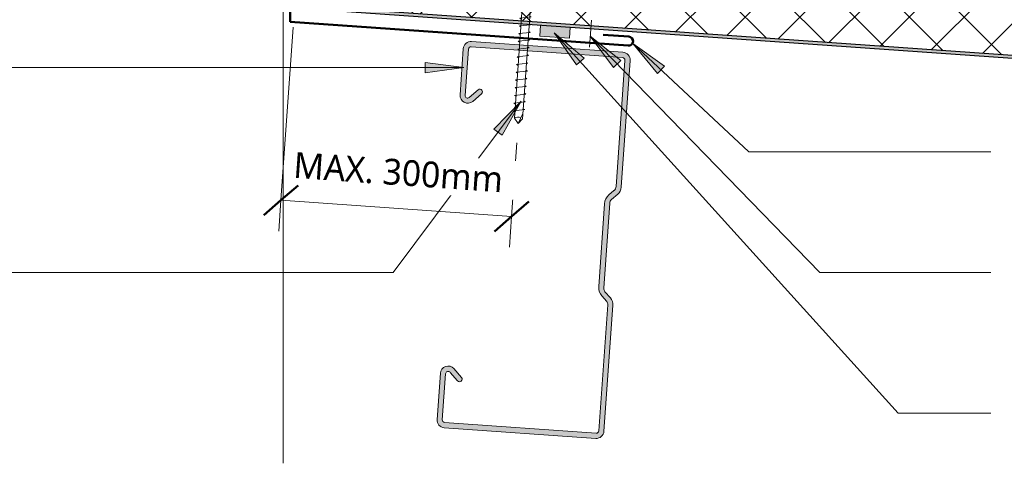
# Model space of a CAD drawing. Header units: millimetres. Extents: x -437 to 912, y -23 to 701.
# Tile 2 of 5: x -55 to 326, y -23 to 149. Entities that reach past the tile are written whole.
import ezdxf

# ---------------------------------------------------------------- set-up
doc = ezdxf.new("R2010")
doc.units = ezdxf.units.MM
for name, color, linetype, lineweight in [('A-ANNO-DIMS', 211, 'Continuous', 9), ('A-ANNO-DIMS-5', 211, 'Continuous', 9), ('A-DETL', 90, 'Continuous', 13), ('A-DETL-GENF', 92, 'Continuous', 13), ('A-DETL-THIN', 151, 'Continuous', 13), ('G-ANNO-TEXT', 231, 'Continuous', 9)]:
    doc.layers.add(name, color=color, linetype=linetype, lineweight=lineweight)
doc.styles.add('Yu Gothic_1', font='Yu Gothic.ttf', dxfattribs={"height": 10})
doc.dimstyles.new('Diagonal_1', dxfattribs={"dimscale": 304.8, "dimtxt": 11.609035, "dimasz": 0.04101, "dimexe": 0.03937, "dimexo": 0.024606, "dimgap": 0.024606, "dimtad": 1, "dimdec": 0, "dimzin": 0, "dimdsep": 46, "dimtxsty": 'Yu Gothic_1', "dimblk1": 'OBLIQUE', "dimblk2": 'OBLIQUE', "dimsah": 1, "dimcen": 0.09, "dimazin": 0, "dimtfac": 1, "dimtdec": 4, "dimtix": 1, "dimtmove": 0, "dimatfit": 3, "dimfxl": 1, "dimtvp": 1, "dimtfill": 1, "dimtolj": 1, "dimtzin": 0, "dimarcsym": 2})

# ---------------------------------------------------------------- blocks, each defined once
blk = doc.blocks.new('Metalcraft MSS Purlin-150x65 - Metalcraft MSS Purlin-150x65-2640966-07  BARGE_PARAPET DETAIL3')
at = {"layer": 'A-DETL-GENF'}
blk.add_hatch(color=256, dxfattribs=at).paths.add_polyline_path([(3, 0), (2.22, -0.1), (1.5, -0.4), (0.88, -0.88), (0.4, -1.5), (0.1, -2.22), (0, -3), (0, -51.87), (0.14, -52.9), (0.53, -53.86), (1.17, -54.69), (3.41, -56.93), (3.72, -57.34), (3.92, -57.82), (3.99, -58.34), (3.99, -91.34), (3.92, -91.85), (3.72, -92.33), (3.41, -92.75), (1.17, -94.98), (0.53, -95.81), (0.14, -96.77), (0, -97.81), (0, -147), (0.1, -147.78), (0.4, -148.5), (0.88, -149.12), (1.5, -149.6), (2.22, -149.9), (3, -150), (61.85, -150), (62.62, -149.9), (63.35, -149.6), (63.97, -149.12), (64.45, -148.5), (64.75, -147.78), (64.85, -147), (64.85, -129.06), (64.75, -128.29), (64.45, -127.57), (63.98, -126.95), (63.37, -126.48), (62.66, -126.18), (61.89, -126.07), (61.12, -126.16), (60.4, -126.44), (59.78, -126.9), (56.4, -130.33), (56.3, -130.57), (56.27, -130.83), (56.3, -131.09), (56.4, -131.33), (56.56, -131.54), (56.77, -131.69), (57.01, -131.79), (57.27, -131.83), (57.53, -131.79), (57.77, -131.69), (57.97, -131.54), (61.41, -128.15), (61.64, -128.05), (61.89, -128.02), (62.14, -128.05), (62.37, -128.15), (62.57, -128.3), (62.72, -128.5), (62.82, -128.73), (62.85, -128.98), (62.81, -147.26), (62.71, -147.5), (62.56, -147.71), (62.35, -147.87), (62.11, -147.97), (61.85, -148), (2.81, -147.96), (2.55, -147.85), (2.32, -147.68), (2.15, -147.45), (2.04, -147.19), (2, -146.91), (2, -97.95), (2.08, -97.34), (2.31, -96.78), (2.69, -96.3), (4.53, -94.45), (5.32, -93.42), (5.82, -92.21), (5.99, -90.92), (5.99, -58.75), (5.82, -57.46), (5.32, -56.25), (4.53, -55.22), (2.22, -52.83), (2.06, -52.43), (2, -52), (2.03, -2.74), (2.13, -2.5), (2.29, -2.29), (2.5, -2.13), (2.74, -2.03), (2.99, -2), (62.11, -2.03), (62.35, -2.13), (62.56, -2.29), (62.71, -2.5), (62.81, -2.74), (62.85, -2.99), (62.81, -21.06), (62.71, -21.31), (62.54, -21.53), (62.32, -21.7), (62.06, -21.81), (61.79, -21.84), (61.52, -21.81), (61.26, -21.7), (61.04, -21.53), (57.77, -18.31), (57.53, -18.21), (57.27, -18.17), (57.01, -18.21), (56.77, -18.31), (56.56, -18.46), (56.4, -18.67), (56.3, -18.91), (56.27, -19.17), (56.3, -19.43), (56.4, -19.67), (56.56, -19.88), (59.78, -23.1), (60.4, -23.56), (61.12, -23.84), (61.89, -23.93), (62.66, -23.82), (63.37, -23.52), (63.98, -23.05), (64.45, -22.43), (64.75, -21.71), (64.85, -20.94), (64.85, -3), (64.75, -2.22), (64.45, -1.5), (63.97, -0.88), (63.35, -0.4), (62.62, -0.1), (61.85, 0), (24.87, 0)])
for p, q in [((61.85, 0), (3, 0)), ((0, -3), (0, -51.87)), ((2, -52), (2, -2.99)), ((2.99, -2), (61.85, -2)), ((62.85, -2.99), (62.85, -20.79)), ((64.85, -20.94), (64.85, -3)), ((61.04, -21.53), (57.97, -18.46)), ((56.56, -19.88), (59.78, -23.1)), ((4.53, -55.22), (2.49, -53.18)), ((1.17, -54.69), (3.41, -56.93)), ((3.99, -58.34), (3.99, -91.34)), ((5.99, -90.92), (5.99, -58.75)), ((3.41, -92.75), (1.17, -94.98)), ((2.69, -96.3), (4.53, -94.45)), ((0, -97.81), (0, -147)), ((2, -146.91), (2, -97.95)), ((59.78, -126.9), (56.56, -130.12)), ((57.97, -131.54), (61.21, -128.3)), ((62.85, -128.98), (62.85, -147.01)), ((64.85, -147), (64.85, -129.06)), ((61.85, -148), (3.09, -148)), ((3, -150), (61.85, -150))]:
    blk.add_line(p, q, dxfattribs=at)
for centre, radius, start, end in [((3, -3), 3, 90, 180), ((61.85, -3), 3, 0, 90), ((2.99, -2.99), 0.993, 90, 180), ((61.85, -2.99), 0.993, 360, 90), ((57.27, -19.17), 1, 45, 225), ((61.85, -20.94), 2.99, 226.0338, 0), ((61.79, -20.79), 1.06, 225, 0), ((3.99, -51.87), 3.99, 180, 225), ((3.67, -52), 1.67, 180, 225), ((2, -58.34), 1.99, 0, 45), ((1, -58.75), 4.99, 0, 45), ((2, -91.34), 1.99, 315, 360), ((1, -90.92), 4.99, 315, 0), ((3.99, -97.81), 3.99, 135, 180), ((4.34, -97.95), 2.34, 135, 180), ((61.85, -129.06), 2.99, 0, 133.9662), ((61.89, -128.98), 0.959, 0, 135), ((57.27, -130.83), 1, 135, 315), ((3, -147), 3, 180, 270), ((3.09, -146.91), 1.09, 180, 270), ((61.85, -147), 3, 270, 0), ((61.85, -147.01), 0.993, 270, 360)]:
    blk.add_arc(centre, radius, start, end, dxfattribs=at)
blk = doc.blocks.new('Thermospan Insulated Panel3 - 100mm-4464376-07  BARGE_PARAPET DETAIL3')
at = {"layer": 'A-DETL-GENF'}
h = blk.add_hatch(dxfattribs=at)
h.set_pattern_fill('FP_7', color=256, style=0, pattern_type=2)
h.set_pattern_definition([(49, (-40.373, -288.566), (-11.32064, 9.8409), []), (139, (-40.373, -288.566), (-9.8409, -11.32064), [])])
h.paths.add_polyline_path([(439.37, -131), (432.45, -32), (0, -32), (0, -131), (394.09, -131)])
blk.add_hatch(color=256, dxfattribs=at).paths.add_polyline_path([(439.44, -132), (439.37, -131), (0, -131), (0, -132), (394.16, -132)])
at = {"layer": 'A-DETL-GENF', "lineweight": 25}
for p, q in [((439.37, -131), (0, -131)), ((0, -132), (439.44, -132))]:
    blk.add_line(p, q, dxfattribs=at)
blk = doc.blocks.new('Screw emboss washer 01 - Screw emboss washer 01-4732417-07  BARGE_PARAPET DETAIL3')
at = {"layer": 'A-DETL-GENF'}
blk.add_hatch(color=256, dxfattribs=at).paths.add_polyline_path([(3.67, 3.59), (3.67, 4.59), (-3.67, 4.59), (-3.67, 3.59)])
for p, q in [((4.79, 5.09), (-4.79, 5.09)), ((-4.79, 5.09), (-4.79, 4.59)), ((-3.67, 4.59), (-4.79, 4.59)), ((-3.67, 5.09), (-3.67, 7.07)), ((3.67, 4.59), (-3.67, 4.59)), ((-3.67, 4.59), (-3.67, 3.59)), ((-2.76, 7.57), (2.76, 7.57)), ((-1.85, 5.09), (-1.85, 7.07)), ((1.85, 5.09), (1.85, 7.07)), ((3.67, 5.09), (3.67, 7.07)), ((4.79, 4.59), (3.67, 4.59)), ((3.67, 3.59), (3.67, 4.59)), ((4.79, 4.59), (4.79, 5.09)), ((0, 3.59), (-10, 3.59)), ((-3.67, 3.59), (3.67, 3.59)), ((-1.6, 3.59), (-1.6, -176.5)), ((0, 3.59), (10, 3.59)), ((1.6, -176.5), (1.6, 3.59)), ((2.17, -1.91), (-2.17, -2.67)), ((-2.17, -2.67), (-1.6, -3)), ((1.6, -1.58), (2.17, -1.91)), ((2.17, -4.91), (-2.17, -5.67)), ((-2.17, -5.67), (-1.6, -6)), ((1.6, -4.58), (2.17, -4.91)), ((1.6, -7.58), (2.17, -7.91)), ((2.17, -7.91), (-2.17, -8.67)), ((-2.17, -8.67), (-1.6, -9)), ((2.17, -10.91), (-2.17, -11.67)), ((1.6, -10.58), (2.17, -10.91)), ((-2.17, -11.67), (-1.6, -12)), ((2.17, -13.91), (-2.17, -14.67)), ((-2.17, -14.67), (-1.6, -15)), ((1.6, -13.58), (2.17, -13.91)), ((2.17, -16.91), (-2.17, -17.67)), ((-2.17, -17.67), (-1.6, -18)), ((1.6, -16.58), (2.17, -16.91)), ((2.17, -19.91), (-2.17, -20.67)), ((-2.17, -20.67), (-1.6, -21)), ((1.6, -19.58), (2.17, -19.91)), ((1.6, -22.58), (2.17, -22.91)), ((2.17, -22.91), (-2.17, -23.67)), ((-2.17, -23.67), (-1.6, -24)), ((2.17, -25.91), (-2.17, -26.67)), ((-2.17, -26.67), (-1.6, -27)), ((1.6, -25.58), (2.17, -25.91)), ((2.17, -28.91), (-2.17, -29.67)), ((-2.17, -29.67), (-1.6, -30)), ((1.6, -28.58), (2.17, -28.91)), ((2.17, -31.91), (-2.17, -32.67)), ((-2.17, -32.67), (-1.6, -33)), ((1.6, -31.58), (2.17, -31.91)), ((2.17, -34.91), (-2.17, -35.67)), ((-2.17, -35.67), (-1.6, -36)), ((2.17, -37.91), (-2.17, -38.67)), ((1.6, -34.58), (2.17, -34.91)), ((1.6, -37.58), (2.17, -37.91)), ((-2.17, -38.67), (-1.6, -39)), ((2.17, -40.91), (-2.17, -41.67)), ((-2.17, -41.67), (-1.6, -42)), ((1.6, -40.58), (2.17, -40.91)), ((2.17, -43.91), (-2.17, -44.67)), ((-2.17, -44.67), (-1.6, -45)), ((1.6, -43.58), (2.17, -43.91)), ((2.17, -46.91), (-2.17, -47.67)), ((-2.17, -47.67), (-1.6, -48)), ((1.6, -46.58), (2.17, -46.91)), ((1.6, -49.58), (2.17, -49.91)), ((2.17, -49.91), (-2.17, -50.67)), ((-2.17, -50.67), (-1.6, -51)), ((2.17, -52.91), (-2.17, -53.67)), ((1.6, -52.58), (2.17, -52.91)), ((-2.17, -53.67), (-1.6, -54)), ((2.17, -55.91), (-2.17, -56.67)), ((-2.17, -56.67), (-1.6, -57)), ((1.6, -55.58), (2.17, -55.91)), ((2.17, -58.91), (-2.17, -59.67)), ((-2.17, -59.67), (-1.6, -60)), ((1.6, -58.58), (2.17, -58.91)), ((2.17, -61.91), (-2.17, -62.67)), ((-2.17, -62.67), (-1.6, -63)), ((1.6, -61.58), (2.17, -61.91)), ((1.6, -64.58), (2.17, -64.91)), ((2.17, -64.91), (-2.17, -65.67)), ((-2.17, -65.67), (-1.6, -66)), ((2.17, -67.91), (-2.17, -68.67)), ((-2.17, -68.67), (-1.6, -69)), ((1.6, -67.58), (2.17, -67.91)), ((2.17, -70.91), (-2.17, -71.67)), ((-2.17, -71.67), (-1.6, -72)), ((1.6, -70.58), (2.17, -70.91)), ((2.17, -73.91), (-2.17, -74.67)), ((-2.17, -74.67), (-1.6, -75)), ((1.6, -73.58), (2.17, -73.91)), ((2.17, -76.91), (-2.17, -77.67)), ((-2.17, -77.67), (-1.6, -78)), ((2.17, -79.91), (-2.17, -80.67)), ((1.6, -76.58), (2.17, -76.91)), ((1.6, -79.58), (2.17, -79.91)), ((-2.17, -80.67), (-1.6, -81)), ((2.17, -82.91), (-2.17, -83.67)), ((-2.17, -83.67), (-1.6, -84)), ((1.6, -82.58), (2.17, -82.91)), ((2.17, -85.91), (-2.17, -86.67)), ((-2.17, -86.67), (-1.6, -87)), ((1.6, -85.58), (2.17, -85.91)), ((2.17, -88.91), (-2.17, -89.67)), ((-2.17, -89.67), (-1.6, -90)), ((1.6, -88.58), (2.17, -88.91)), ((1.6, -91.58), (2.17, -91.91)), ((2.17, -91.91), (-2.17, -92.67)), ((-2.17, -92.67), (-1.6, -93)), ((2.17, -94.91), (-2.17, -95.67)), ((1.6, -94.58), (2.17, -94.91)), ((-2.17, -95.67), (-1.6, -96)), ((2.17, -97.91), (-2.17, -98.67)), ((-2.17, -98.67), (-1.6, -99)), ((1.6, -97.58), (2.17, -97.91)), ((2.17, -100.91), (-2.17, -101.67)), ((-2.17, -101.67), (-1.6, -102)), ((1.6, -100.58), (2.17, -100.91)), ((2.17, -103.91), (-2.17, -104.67)), ((-2.17, -104.67), (-1.6, -105)), ((1.6, -103.58), (2.17, -103.91)), ((1.6, -106.58), (2.17, -106.91)), ((2.17, -106.91), (-2.17, -107.67)), ((-2.17, -107.67), (-1.6, -108)), ((2.17, -109.91), (-2.17, -110.67)), ((-2.17, -110.67), (-1.6, -111)), ((1.6, -109.58), (2.17, -109.91)), ((2.17, -112.91), (-2.17, -113.67)), ((-2.17, -113.67), (-1.6, -114)), ((1.6, -112.58), (2.17, -112.91)), ((2.17, -115.91), (-2.17, -116.67)), ((-2.17, -116.67), (-1.6, -117)), ((1.6, -115.58), (2.17, -115.91)), ((2.17, -118.91), (-2.17, -119.67)), ((-2.17, -119.67), (-1.6, -120)), ((2.17, -121.91), (-2.17, -122.67)), ((1.6, -118.58), (2.17, -118.91)), ((1.6, -121.58), (2.17, -121.91)), ((-2.17, -122.67), (-1.6, -123)), ((2.17, -124.91), (-2.17, -125.67)), ((-2.17, -125.67), (-1.6, -126)), ((1.6, -124.58), (2.17, -124.91)), ((2.17, -127.91), (-2.17, -128.67)), ((-2.17, -128.67), (-1.6, -129)), ((1.6, -127.58), (2.17, -127.91)), ((2.17, -130.91), (-2.17, -131.67)), ((-2.17, -131.67), (-1.6, -132)), ((1.6, -130.58), (2.17, -130.91)), ((1.6, -133.58), (2.17, -133.91)), ((2.17, -133.91), (-2.17, -134.67)), ((-2.17, -134.67), (-1.6, -135)), ((2.17, -136.91), (-2.17, -137.67)), ((1.6, -136.58), (2.17, -136.91)), ((-2.17, -137.67), (-1.6, -138)), ((2.17, -139.91), (-2.17, -140.67)), ((-2.17, -140.67), (-1.6, -141)), ((1.6, -139.58), (2.17, -139.91)), ((2.17, -142.91), (-2.17, -143.67)), ((-2.17, -143.67), (-1.6, -144)), ((1.6, -142.58), (2.17, -142.91)), ((2.17, -145.91), (-2.17, -146.67)), ((-2.17, -146.67), (-1.6, -147)), ((1.6, -145.58), (2.17, -145.91)), ((1.6, -148.58), (2.17, -148.91)), ((2.17, -148.91), (-2.17, -149.67)), ((-2.17, -149.67), (-1.6, -150)), ((2.17, -151.91), (-2.17, -152.67)), ((-2.17, -152.67), (-1.6, -153)), ((1.6, -151.58), (2.17, -151.91)), ((2.17, -154.91), (-2.17, -155.67)), ((-2.17, -155.67), (-1.6, -156)), ((1.6, -154.58), (2.17, -154.91)), ((2.17, -157.91), (-2.17, -158.67)), ((-2.17, -158.67), (-1.6, -159)), ((1.6, -157.58), (2.17, -157.91)), ((2.17, -160.91), (-2.17, -161.67)), ((-2.17, -161.67), (-1.6, -162)), ((2.17, -163.91), (-2.17, -164.67)), ((1.6, -160.58), (2.17, -160.91)), ((1.6, -163.58), (2.17, -163.91)), ((-2.17, -164.67), (-1.6, -165)), ((2.17, -166.91), (-2.17, -167.67)), ((-2.17, -167.67), (-1.6, -168)), ((1.6, -166.58), (2.17, -166.91)), ((2.17, -169.91), (-2.17, -170.67)), ((-2.17, -170.67), (-1.6, -171)), ((1.6, -169.58), (2.17, -169.91)), ((2.17, -172.91), (-2.17, -173.67)), ((-2.17, -173.67), (-1.6, -174)), ((0, -178.4), (1.6, -174.44)), ((1.6, -172.58), (2.17, -172.91)), ((-1.6, -176.5), (0, -178.4)), ((1.6, -176.5), (0, -178.4))]:
    blk.add_line(p, q, dxfattribs=at)
for centre, radius, start, end in [((-2.76, 6.49), 1.08, 32.3801, 147.6199), ((0, 3.9), 3.67, 59.7274, 120.2726), ((2.76, 6.49), 1.08, 32.3801, 147.6199), ((0, -15.62), 17.4, 54.9153, 125.0847), ((0.08, -179.12), 3.11, 74.3059, 122.4975)]:
    blk.add_arc(centre, radius, start, end, dxfattribs=at)
blk = doc.blocks.new('Line Fixing - Rivet-4902154-07  BARGE_PARAPET DETAIL3')
at = {"layer": 'A-DETL-GENF'}
blk.add_line((0, 10.53), (0, 0), dxfattribs=at)
blk = doc.blocks.new('DIMBLOCK9-07  BARGE_PARAPET DETAIL3')
at = {"layer": 'A-ANNO-DIMS-5'}
for p, q in [((45.98, 78.79), (50.67, 145.89)), ((135.41, 72.54), (137.41, 101.12)), ((45.98, 78.79), (45.14, 66.82)), ((135.41, 72.54), (45.98, 78.79)), ((135.41, 72.54), (134.58, 60.57))]:
    blk.add_line(p, q, dxfattribs=at)
at = {"layer": 'A-ANNO-DIMS-5', "lineweight": 50}
for p, q in [((45.98, 78.79), (52.65, 84.59)), ((45.98, 78.79), (39.31, 73)), ((135.41, 72.54), (142.09, 78.34)), ((135.41, 72.54), (128.74, 66.74))]:
    blk.add_line(p, q, dxfattribs=at)
at = {"layer": 'A-ANNO-DIMS-5', "color": 0, "insert": (51.24, 97.51), "char_height": 10, "width": 98.1305, "attachment_point": 1, "rotation": 356, "line_spacing_factor": 1.024327, "style": 'Yu Gothic_1', "bg_fill": 3, "box_fill_scale": 1.25, "bg_fill_color": 9, "bg_fill_true_color": 13158600, "bg_fill_transparency": 0}
blk.add_mtext('MAX. 300mm', dxfattribs=at)
blk = doc.blocks.new('_Oblique')
at = {"color": 0, "linetype": 'ByBlock', "lineweight": -2}
blk.add_line((-0.5, -0.5), (0.5, 0.5), dxfattribs=at)

msp = doc.modelspace()

# ---------------------------------------------------------------- hatches: boundary and pattern name
at = {"layer": 'A-DETL-GENF'}
msp.add_hatch(color=10, dxfattribs=at).paths.add_polyline_path([(157.79, 141.64), (158.09, 145.89), (146.6, 146.7), (146.3, 142.45)])
at = {"layer": 'G-ANNO-TEXT'}
for points in [[(151.96, 143.69), (160.55, 131.24), (163.48, 133.89)], [(165.9, 142.37), (174.94, 130.24), (177.77, 132.99)], [(182.42, 139.56), (192.03, 127.88), (194.73, 130.77)], [(116.93, 130.22), (101.93, 132.19), (101.93, 128.24)], [(139.06, 117.25), (128.51, 106.41), (131.68, 104.05)]]:
    msp.add_hatch(color=7, dxfattribs=at).paths.add_polyline_path(points)

# ---------------------------------------------------------------- linework, layer by layer
at = {"layer": 'A-DETL', "lineweight": 50}
for p, q in [((49.57, 147.99), (49.57, 434.86)), ((49.57, 147.99), (180.64, 138.72)), ((180.89, 142.21), (170.91, 142.92))]:
    msp.add_line(p, q, dxfattribs=at)
at = {"layer": 'A-DETL'}
msp.add_line((46.83, 332.55), (46.83, -23.12), dxfattribs=at)
at = {"layer": 'A-DETL', "lineweight": 50}
msp.add_arc((180.76, 140.47), 1.75, 265.9567, 85.9567, dxfattribs=at)
at = {"layer": 'A-DETL-THIN'}
for p, q in [((146.6, 146.7), (146.3, 142.45)), ((157.79, 141.64), (158.09, 145.89)), ((146.3, 142.45), (157.79, 141.64))]:
    msp.add_line(p, q, dxfattribs=at)
at = {"layer": 'G-ANNO-TEXT', "color": 7}
for p, q in [((151.96, 143.69), (160.55, 131.24)), ((163.48, 133.89), (151.96, 143.69)), ((151.96, 143.69), (285.28, -3.73)), ((165.9, 142.37), (174.94, 130.24)), ((177.77, 132.99), (165.9, 142.37)), ((165.9, 142.37), (254.93, 50.8)), ((182.42, 139.56), (192.03, 127.88)), ((194.73, 130.77), (182.42, 139.56)), ((182.42, 139.56), (227.41, 97.56)), ((160.55, 131.24), (163.48, 133.89)), ((116.93, 130.22), (-236.84, 130.22)), ((116.93, 130.22), (101.93, 132.19)), ((101.93, 132.19), (101.93, 128.24)), ((101.93, 128.24), (116.93, 130.22)), ((174.94, 130.24), (177.77, 132.99)), ((192.03, 127.88), (194.73, 130.77)), ((139.06, 117.25), (89.48, 50.8)), ((139.06, 117.25), (128.51, 106.41)), ((131.68, 104.05), (139.06, 117.25)), ((128.51, 106.41), (131.68, 104.05)), ((227.41, 97.56), (321.21, 97.56)), ((89.48, 50.8), (-256.28, 50.8)), ((254.93, 50.8), (321.21, 50.8)), ((285.28, -3.73), (321.21, -3.73))]:
    msp.add_line(p, q, dxfattribs=at)

# ---------------------------------------------------------------- block references
at = {"layer": 'A-DETL-GENF'}
for name, p, rotation in [('Screw emboss washer 01 - Screw emboss washer 01-4732417-07  BARGE_PARAPET DETAIL3', (150.38, 286.56), 355.9999999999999), ('Thermospan Insulated Panel3 - 100mm-4464376-07  BARGE_PARAPET DETAIL3', (60.4, 285.05), 356), ('Line Fixing - Rivet-4902154-07  BARGE_PARAPET DETAIL3', (165.64, 138.11), 355.9567301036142), ('Metalcraft MSS Purlin-150x65 - Metalcraft MSS Purlin-150x65-2640966-07  BARGE_PARAPET DETAIL3', (171, -13.68), 175.9567301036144)]:
    msp.add_blockref(name, p, dxfattribs=dict(at, rotation=rotation))

# ---------------------------------------------------------------- next in the draw order: dimensions: what is measured, and where the dimension line sits
at = {"layer": 'A-ANNO-DIMS'}
dim = msp.add_linear_dim(base=(45.98, 78.79), p1=(137.94, 108.6), p2=(51.2, 153.37), angle=356, text='MAX. 300mm', dimstyle='Diagonal_1', override={"dimpost": '<>', "dimfxl": 97.61073}, dxfattribs=at)
dim.commit()
dim.dimension.update_dxf_attribs({"geometry": 'DIMBLOCK9-07  BARGE_PARAPET DETAIL3', "text_midpoint": (91.57, 88.14)})

doc.saveas('drawing.dxf')
